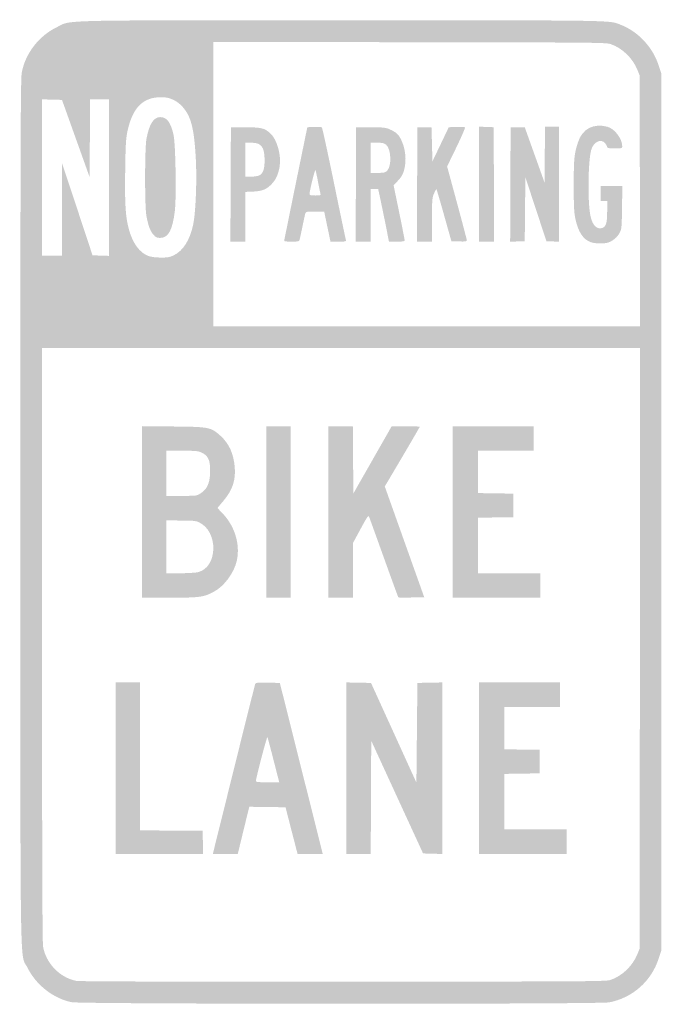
# Model space of a CAD drawing. Header units: inches. Extents: x -5.9 to 5.9, y -9 to 9.
import ezdxf

# ---------------------------------------------------------------- set-up
doc = ezdxf.new("R2010")
doc.units = ezdxf.units.IN
doc.header["$MEASUREMENT"] = 0

msp = doc.modelspace()

# ---------------------------------------------------------------- hatches: boundary and pattern name
h = msp.add_hatch(color=7)
edge = h.paths.add_edge_path()
edge.add_spline(control_points=[(-4.931, -8.973), (-5.263, -8.908), (-5.584, -8.658), (-5.739, -8.344), (-5.883, -8.052), (-5.871, -8.862), (-5.871, 0), (-5.871, 6.907), (-5.867, 7.928), (-5.845, 8.046), (-5.78, 8.391), (-5.535, 8.71), (-5.215, 8.868), (-4.926, 9.011), (-5.368, 9), (0, 9), (5.135, 9), (4.902, 9.004), (5.126, 8.915), (5.441, 8.791), (5.704, 8.508), (5.812, 8.179)], knot_values=[0, 0, 0, 0, 1, 1, 1, 2, 2, 2, 3, 3, 3, 4, 4, 4, 5, 5, 5, 6, 6, 6, 7, 7, 7, 7], degree=3, periodic=0)
edge.add_line((5.812, 8.179), (5.862, 8.026))
edge.add_line((5.862, 8.026), (5.862, 0))
edge.add_line((5.862, 0), (5.862, -8.026))
edge.add_line((5.862, -8.026), (5.812, -8.179))
edge.add_spline(control_points=[(5.812, -8.179), (5.677, -8.591), (5.334, -8.894), (4.908, -8.976), (4.722, -9.012), (-4.748, -9.009), (-4.931, -8.973)], knot_values=[0, 0, 0, 0, 1, 1, 1, 2, 2, 2, 2], degree=3, periodic=0)
edge = h.paths.add_edge_path(flags=0)
edge.add_spline(control_points=[(4.934, -8.565), (5.147, -8.492), (5.338, -8.308), (5.426, -8.09)], knot_values=[0, 0, 0, 0, 1, 1, 1, 1], degree=3, periodic=0)
edge.add_line((5.426, -8.09), (5.466, -7.991))
edge.add_line((5.466, -7.991), (5.47, -2.496))
edge.add_line((5.47, -2.496), (5.474, 3))
edge.add_line((5.474, 3), (0, 3))
edge.add_line((0, 3), (-5.474, 3))
edge.add_line((-5.474, 3), (-5.474, -2.428))
edge.add_spline(control_points=[(-5.474, -2.428), (-5.474, -6.252), (-5.469, -7.886), (-5.455, -7.958), (-5.399, -8.267), (-5.146, -8.525), (-4.845, -8.583), (-4.791, -8.594), (-2.953, -8.599), (0.043, -8.597), (4.576, -8.595), (4.85, -8.593), (4.934, -8.565)], knot_values=[0, 0, 0, 0, 1, 1, 1, 2, 2, 2, 3, 3, 3, 4, 4, 4, 4], degree=3, periodic=0)
edge = h.paths.add_edge_path(flags=0)
edge.add_line((5.47, 5.694), (5.466, 7.991))
edge.add_line((5.466, 7.991), (5.426, 8.09))
edge.add_spline(control_points=[(5.426, 8.09), (5.338, 8.308), (5.147, 8.492), (4.934, 8.565), (4.85, 8.593), (4.629, 8.595), (1.254, 8.599)], knot_values=[0, 0, 0, 0, 1, 1, 1, 2, 2, 2, 2], degree=3, periodic=0)
edge.add_line((1.254, 8.599), (-2.336, 8.604))
edge.add_line((-2.336, 8.604), (-2.336, 6))
edge.add_line((-2.336, 6), (-2.336, 3.397))
edge.add_line((-2.336, 3.397), (1.569, 3.397))
edge.add_line((1.569, 3.397), (5.475, 3.397))
edge.add_line((5.475, 3.397), (5.47, 5.694))
edge = h.paths.add_edge_path(flags=0)
edge.add_spline(control_points=[(-3.069, 4.696), (-2.894, 4.777), (-2.769, 4.972), (-2.708, 5.26), (-2.66, 5.485), (-2.637, 6.088), (-2.661, 6.496), (-2.691, 7.023), (-2.749, 7.246), (-2.901, 7.415), (-3.034, 7.563), (-3.199, 7.618), (-3.409, 7.584), (-3.669, 7.543), (-3.826, 7.352), (-3.908, 6.98), (-3.939, 6.842), (-3.945, 6.738), (-3.952, 6.253), (-3.961, 5.644), (-3.947, 5.411), (-3.886, 5.179), (-3.819, 4.923), (-3.686, 4.742), (-3.52, 4.683), (-3.48, 4.669), (-3.384, 4.657), (-3.302, 4.657), (-3.183, 4.656), (-3.139, 4.663), (-3.069, 4.696)], knot_values=[0, 0, 0, 0, 1, 1, 1, 2, 2, 2, 3, 3, 3, 4, 4, 4, 5, 5, 5, 6, 6, 6, 7, 7, 7, 8, 8, 8, 9, 9, 9, 10, 10, 10, 10], degree=3, periodic=0)
h.paths.add_polyline_path([(-5.11, 5.539), (-5.109, 6.388), (-4.829, 5.543), (-4.55, 4.698), (-4.4, 4.693), (-4.25, 4.688), (-4.25, 6.12), (-4.25, 7.552), (-4.422, 7.552), (-4.594, 7.552), (-4.599, 6.841), (-4.603, 6.129), (-4.856, 6.836), (-5.109, 7.543), (-5.291, 7.548), (-5.474, 7.553), (-5.474, 6.121), (-5.474, 4.69), (-5.293, 4.69), (-5.112, 4.69), (-5.11, 5.539)], flags=0)
h = msp.add_hatch(color=7)
edge = h.paths.add_edge_path()
edge.add_spline(control_points=[(-3.436, 5.076), (-3.494, 5.142), (-3.531, 5.243), (-3.564, 5.422), (-3.596, 5.595), (-3.595, 6.651), (-3.563, 6.828), (-3.513, 7.099), (-3.432, 7.228), (-3.312, 7.228), (-3.19, 7.228), (-3.12, 7.135), (-3.067, 6.903), (-3.03, 6.744), (-3.013, 5.77), (-3.043, 5.515), (-3.083, 5.165), (-3.163, 5.017), (-3.31, 5.017), (-3.373, 5.017), (-3.392, 5.026), (-3.436, 5.076)], knot_values=[0, 0, 0, 0, 1, 1, 1, 2, 2, 2, 3, 3, 3, 4, 4, 4, 5, 5, 5, 6, 6, 6, 7, 7, 7, 7], degree=3, periodic=0)
h = msp.add_hatch(color=7)
edge = h.paths.add_edge_path()
edge.add_line((-2.022, 5.996), (-2.017, 7.043))
edge.add_line((-2.017, 7.043), (-1.75, 7.042))
edge.add_spline(control_points=[(-1.75, 7.042), (-1.456, 7.04), (-1.406, 7.028), (-1.299, 6.934), (-1.172, 6.823), (-1.09, 6.531), (-1.126, 6.318), (-1.149, 6.178), (-1.197, 6.076), (-1.278, 5.995), (-1.371, 5.902), (-1.446, 5.873), (-1.608, 5.865)], knot_values=[0, 0, 0, 0, 1, 1, 1, 2, 2, 2, 3, 3, 3, 4, 4, 4, 4], degree=3, periodic=0)
edge.add_line((-1.608, 5.865), (-1.75, 5.859))
edge.add_line((-1.75, 5.859), (-1.75, 5.403))
edge.add_line((-1.75, 5.403), (-1.75, 4.948))
edge.add_line((-1.75, 4.948), (-1.888, 4.948))
edge.add_line((-1.888, 4.948), (-2.026, 4.948))
edge.add_line((-2.026, 4.948), (-2.022, 5.996))
edge = h.paths.add_edge_path(flags=0)
edge.add_spline(control_points=[(-1.492, 6.163), (-1.428, 6.197), (-1.399, 6.284), (-1.4, 6.442), (-1.402, 6.683), (-1.459, 6.759), (-1.64, 6.759)], knot_values=[0, 0, 0, 0, 1, 1, 1, 2, 2, 2, 2], degree=3, periodic=0)
edge.add_line((-1.64, 6.759), (-1.75, 6.759))
edge.add_line((-1.75, 6.759), (-1.75, 6.448))
edge.add_line((-1.75, 6.448), (-1.75, 6.138))
edge.add_line((-1.75, 6.138), (-1.646, 6.138))
edge.add_spline(control_points=[(-1.646, 6.138), (-1.587, 6.138), (-1.52, 6.149), (-1.492, 6.163)], knot_values=[0, 0, 0, 0, 1, 1, 1, 1], degree=3, periodic=0)
h = msp.add_hatch(color=7)
edge = h.paths.add_edge_path()
edge.add_spline(control_points=[(-1.042, 4.961), (-1.042, 4.968), (-0.946, 5.44), (-0.83, 6.009)], knot_values=[0, 0, 0, 0, 1, 1, 1, 1], degree=3, periodic=0)
edge.add_line((-0.83, 6.009), (-0.618, 7.043))
edge.add_line((-0.618, 7.043), (-0.492, 7.048))
edge.add_spline(control_points=[(-0.492, 7.048), (-0.422, 7.051), (-0.359, 7.047), (-0.351, 7.039), (-0.343, 7.031), (-0.243, 6.571), (-0.129, 6.017), (-0.015, 5.462), (0.083, 4.995), (0.088, 4.978), (0.096, 4.951), (0.082, 4.948), (-0.048, 4.948)], knot_values=[0, 0, 0, 0, 1, 1, 1, 2, 2, 2, 3, 3, 3, 4, 4, 4, 4], degree=3, periodic=0)
edge.add_line((-0.048, 4.948), (-0.194, 4.948))
edge.add_line((-0.194, 4.948), (-0.229, 5.116))
edge.add_spline(control_points=[(-0.229, 5.116), (-0.249, 5.209), (-0.275, 5.333), (-0.287, 5.392)], knot_values=[0, 0, 0, 0, 1, 1, 1, 1], degree=3, periodic=0)
edge.add_line((-0.287, 5.392), (-0.309, 5.5))
edge.add_line((-0.309, 5.5), (-0.476, 5.5))
edge.add_spline(control_points=[(-0.476, 5.5), (-0.621, 5.5), (-0.645, 5.496), (-0.653, 5.47), (-0.659, 5.453), (-0.683, 5.343), (-0.707, 5.224), (-0.732, 5.106), (-0.756, 4.995), (-0.761, 4.978), (-0.768, 4.953), (-0.791, 4.948), (-0.906, 4.948), (-0.982, 4.948), (-1.043, 4.954), (-1.042, 4.961)], knot_values=[0, 0, 0, 0, 1, 1, 1, 2, 2, 2, 3, 3, 3, 4, 4, 4, 5, 5, 5, 5], degree=3, periodic=0)
edge = h.paths.add_edge_path(flags=0)
edge.add_spline(control_points=[(-0.377, 5.823), (-0.382, 5.84), (-0.402, 5.939), (-0.422, 6.043), (-0.442, 6.147), (-0.463, 6.244), (-0.469, 6.259), (-0.478, 6.282), (-0.575, 5.892), (-0.577, 5.823), (-0.577, 5.798), (-0.561, 5.793), (-0.473, 5.793), (-0.382, 5.793), (-0.369, 5.797), (-0.377, 5.823)], knot_values=[0, 0, 0, 0, 1, 1, 1, 2, 2, 2, 3, 3, 3, 4, 4, 4, 5, 5, 5, 5], degree=3, periodic=0)
h = msp.add_hatch(color=7)
edge = h.paths.add_edge_path()
edge.add_line((0.271, 5.996), (0.276, 7.043))
edge.add_line((0.276, 7.043), (0.543, 7.042))
edge.add_spline(control_points=[(0.543, 7.042), (0.781, 7.041), (0.82, 7.036), (0.896, 7.002), (0.944, 6.981), (1.001, 6.947), (1.023, 6.926), (1.123, 6.833), (1.194, 6.589), (1.177, 6.399), (1.162, 6.238), (1.128, 6.154), (1.041, 6.064)], knot_values=[0, 0, 0, 0, 1, 1, 1, 2, 2, 2, 3, 3, 3, 4, 4, 4, 4], degree=3, periodic=0)
edge.add_line((1.041, 6.064), (0.961, 5.981))
edge.add_line((0.961, 5.981), (1.063, 5.488))
edge.add_spline(control_points=[(1.063, 5.488), (1.118, 5.217), (1.164, 4.985), (1.164, 4.972), (1.164, 4.954), (1.13, 4.948), (1.02, 4.948)], knot_values=[0, 0, 0, 0, 1, 1, 1, 2, 2, 2, 2], degree=3, periodic=0)
edge.add_line((1.02, 4.948), (0.877, 4.948))
edge.add_line((0.877, 4.948), (0.804, 5.315))
edge.add_spline(control_points=[(0.804, 5.315), (0.763, 5.516), (0.718, 5.733), (0.704, 5.797)], knot_values=[0, 0, 0, 0, 1, 1, 1, 1], degree=3, periodic=0)
edge.add_line((0.704, 5.797), (0.678, 5.914))
edge.add_line((0.678, 5.914), (0.611, 5.914))
edge.add_line((0.611, 5.914), (0.543, 5.914))
edge.add_line((0.543, 5.914), (0.543, 5.431))
edge.add_line((0.543, 5.431), (0.543, 4.948))
edge.add_line((0.543, 4.948), (0.405, 4.948))
edge.add_line((0.405, 4.948), (0.267, 4.948))
edge.add_line((0.267, 4.948), (0.271, 5.996))
edge = h.paths.add_edge_path(flags=0)
edge.add_spline(control_points=[(0.844, 6.248), (0.928, 6.332), (0.917, 6.641), (0.827, 6.72), (0.79, 6.752), (0.762, 6.759), (0.663, 6.759)], knot_values=[0, 0, 0, 0, 1, 1, 1, 2, 2, 2, 2], degree=3, periodic=0)
edge.add_line((0.663, 6.759), (0.543, 6.759))
edge.add_line((0.543, 6.759), (0.543, 6.483))
edge.add_line((0.543, 6.483), (0.543, 6.207))
edge.add_line((0.543, 6.207), (0.673, 6.207))
edge.add_spline(control_points=[(0.673, 6.207), (0.787, 6.207), (0.808, 6.212), (0.844, 6.248)], knot_values=[0, 0, 0, 0, 1, 1, 1, 1], degree=3, periodic=0)
h = msp.add_hatch(color=7)
edge = h.paths.add_edge_path()
edge.add_line((1.392, 5.996), (1.397, 7.043))
edge.add_line((1.397, 7.043), (1.526, 7.043))
edge.add_line((1.526, 7.043), (1.655, 7.043))
edge.add_line((1.655, 7.043), (1.664, 6.73))
edge.add_line((1.664, 6.73), (1.672, 6.417))
edge.add_line((1.672, 6.417), (1.822, 6.73))
edge.add_line((1.822, 6.73), (1.971, 7.043))
edge.add_line((1.971, 7.043), (2.113, 7.048))
edge.add_spline(control_points=[(2.113, 7.048), (2.191, 7.051), (2.261, 7.047), (2.268, 7.04), (2.275, 7.032), (2.204, 6.868), (2.111, 6.675)], knot_values=[0, 0, 0, 0, 1, 1, 1, 2, 2, 2, 2], degree=3, periodic=0)
edge.add_line((2.111, 6.675), (1.941, 6.325))
edge.add_line((1.941, 6.325), (2.121, 5.661))
edge.add_spline(control_points=[(2.121, 5.661), (2.22, 5.295), (2.302, 4.985), (2.302, 4.972), (2.302, 4.952), (2.274, 4.948), (2.16, 4.952)], knot_values=[0, 0, 0, 0, 1, 1, 1, 2, 2, 2, 2], degree=3, periodic=0)
edge.add_line((2.16, 4.952), (2.019, 4.957))
edge.add_line((2.019, 4.957), (1.887, 5.427))
edge.add_spline(control_points=[(1.887, 5.427), (1.814, 5.686), (1.751, 5.902), (1.746, 5.906), (1.741, 5.911), (1.721, 5.876), (1.701, 5.829), (1.667, 5.75), (1.664, 5.714), (1.664, 5.346)], knot_values=[0, 0, 0, 0, 1, 1, 1, 2, 2, 2, 3, 3, 3, 3], degree=3, periodic=0)
edge.add_line((1.664, 5.346), (1.664, 4.948))
edge.add_line((1.664, 4.948), (1.526, 4.948))
edge.add_line((1.526, 4.948), (1.388, 4.948))
edge.add_line((1.388, 4.948), (1.392, 5.996))
for points in [[(2.526, 6.001), (2.526, 7.053), (2.659, 7.048), (2.793, 7.043), (2.798, 5.996), (2.802, 4.948), (2.664, 4.948), (2.526, 4.948), (2.526, 6.001)], [(3.099, 5.995), (3.103, 7.043), (3.233, 7.043), (3.362, 7.043), (3.543, 6.537), (3.724, 6.031), (3.729, 6.541), (3.733, 7.052), (3.862, 7.052), (3.991, 7.052), (3.991, 5.999), (3.991, 4.947), (3.875, 4.952), (3.759, 4.957), (3.566, 5.543), (3.373, 6.129), (3.368, 5.543), (3.362, 4.957), (3.228, 4.952), (3.095, 4.947), (3.099, 5.995)], [(-1.371, 0), (-1.371, 1.569), (-1.147, 1.569), (-0.922, 1.569), (-0.922, 0), (-0.922, -1.569), (-1.147, -1.569), (-1.371, -1.569), (-1.371, 0)], [(2.043, 0), (2.043, 1.569), (2.784, 1.569), (3.526, 1.569), (3.526, 1.345), (3.526, 1.121), (3.017, 1.121), (2.509, 1.121), (2.509, 0.733), (2.509, 0.346), (2.832, 0.341), (3.155, 0.336), (3.155, 0.121), (3.155, -0.095), (2.832, -0.1), (2.509, -0.104), (2.509, -0.612), (2.509, -1.121), (3.078, -1.121), (3.647, -1.121), (3.647, -1.345), (3.647, -1.569), (2.845, -1.569), (2.043, -1.569), (2.043, 0)], [(-4.129, -4.69), (-4.129, -3.121), (-3.905, -3.121), (-3.681, -3.121), (-3.681, -4.474), (-3.681, -5.827), (-3.108, -5.832), (-2.534, -5.836), (-2.53, -6.047), (-2.525, -6.259), (-3.327, -6.259), (-4.129, -6.259), (-4.129, -4.69)], [(0.095, -4.689), (0.095, -3.12), (0.322, -3.124), (0.548, -3.129), (0.964, -4.042), (1.379, -4.954), (1.388, -4.042), (1.397, -3.129), (1.625, -3.124), (1.853, -3.12), (1.853, -4.69), (1.853, -6.26), (1.677, -6.255), (1.501, -6.25), (1.026, -5.218), (0.552, -4.187), (0.547, -5.223), (0.543, -6.259), (0.319, -6.259), (0.095, -6.259), (0.095, -4.689)], [(2.526, -4.69), (2.526, -3.121), (3.267, -3.121), (4.009, -3.121), (4.009, -3.345), (4.009, -3.569), (3.5, -3.569), (2.991, -3.569), (2.991, -3.957), (2.991, -4.344), (3.315, -4.349), (3.638, -4.353), (3.638, -4.569), (3.638, -4.784), (3.315, -4.789), (2.991, -4.794), (2.991, -5.302), (2.991, -5.81), (3.56, -5.81), (4.129, -5.81), (4.129, -6.034), (4.129, -6.259), (3.328, -6.259), (2.526, -6.259), (2.526, -4.69)]]:
    msp.add_hatch(color=7).paths.add_polyline_path(points)
h = msp.add_hatch(color=7)
edge = h.paths.add_edge_path()
edge.add_spline(control_points=[(4.571, 4.939), (4.431, 4.989), (4.342, 5.124), (4.29, 5.364), (4.264, 5.484), (4.259, 5.59), (4.259, 5.983), (4.259, 6.471), (4.266, 6.548), (4.337, 6.768), (4.417, 7.015), (4.62, 7.121), (4.879, 7.05), (5.009, 7.015), (5.147, 6.83), (5.147, 6.692), (5.147, 6.657), (5.138, 6.655), (5.009, 6.655), (4.904, 6.655), (4.871, 6.661), (4.871, 6.679), (4.871, 6.692), (4.855, 6.723), (4.835, 6.748), (4.761, 6.842), (4.621, 6.776), (4.579, 6.628), (4.52, 6.416), (4.512, 5.667), (4.565, 5.42), (4.602, 5.25), (4.675, 5.172), (4.774, 5.196), (4.848, 5.215), (4.871, 5.286), (4.871, 5.499)], knot_values=[0, 0, 0, 0, 1, 1, 1, 2, 2, 2, 3, 3, 3, 4, 4, 4, 5, 5, 5, 6, 6, 6, 7, 7, 7, 8, 8, 8, 9, 9, 9, 10, 10, 10, 11, 11, 11, 12, 12, 12, 12], degree=3, periodic=0)
edge.add_line((4.871, 5.499), (4.871, 5.69))
edge.add_line((4.871, 5.69), (4.81, 5.69))
edge.add_line((4.81, 5.69), (4.75, 5.69))
edge.add_line((4.75, 5.69), (4.75, 5.828))
edge.add_line((4.75, 5.828), (4.75, 5.966))
edge.add_line((4.75, 5.966), (4.949, 5.966))
edge.add_line((4.949, 5.966), (5.149, 5.966))
edge.add_line((5.149, 5.966), (5.143, 5.573))
edge.add_spline(control_points=[(5.143, 5.573), (5.138, 5.206), (5.136, 5.176), (5.099, 5.109), (5.056, 5.028), (4.978, 4.963), (4.89, 4.933), (4.811, 4.907), (4.653, 4.91), (4.571, 4.939)], knot_values=[0, 0, 0, 0, 1, 1, 1, 2, 2, 2, 3, 3, 3, 3], degree=3, periodic=0)
h = msp.add_hatch(color=7)
edge = h.paths.add_edge_path()
edge.add_line((-3.647, 0.001), (-3.647, 1.571))
edge.add_line((-3.647, 1.571), (-3.073, 1.565))
edge.add_spline(control_points=[(-3.073, 1.565), (-2.41, 1.559), (-2.382, 1.554), (-2.206, 1.393), (-2.049, 1.249), (-1.97, 1.075), (-1.947, 0.824), (-1.926, 0.582), (-1.987, 0.4), (-2.16, 0.196)], knot_values=[0, 0, 0, 0, 1, 1, 1, 2, 2, 2, 3, 3, 3, 3], degree=3, periodic=0)
edge.add_line((-2.16, 0.196), (-2.264, 0.073))
edge.add_line((-2.264, 0.073), (-2.165, -0.03))
edge.add_spline(control_points=[(-2.165, -0.03), (-1.946, -0.261), (-1.846, -0.59), (-1.907, -0.883), (-1.955, -1.111), (-2.136, -1.357), (-2.333, -1.462), (-2.516, -1.56), (-2.584, -1.569), (-3.142, -1.569)], knot_values=[0, 0, 0, 0, 1, 1, 1, 2, 2, 2, 3, 3, 3, 3], degree=3, periodic=0)
edge.add_line((-3.142, -1.569), (-3.647, -1.569))
edge.add_line((-3.647, -1.569), (-3.647, 0.001))
edge = h.paths.add_edge_path(flags=0)
edge.add_spline(control_points=[(-2.617, -1.101), (-2.253, -1.009), (-2.243, -0.355), (-2.603, -0.188), (-2.661, -0.161), (-2.716, -0.156), (-2.935, -0.156)], knot_values=[0, 0, 0, 0, 1, 1, 1, 2, 2, 2, 2], degree=3, periodic=0)
edge.add_line((-2.935, -0.156), (-3.198, -0.155))
edge.add_line((-3.198, -0.155), (-3.198, -0.638))
edge.add_line((-3.198, -0.638), (-3.198, -1.121))
edge.add_line((-3.198, -1.121), (-2.947, -1.121))
edge.add_spline(control_points=[(-2.947, -1.121), (-2.809, -1.121), (-2.661, -1.112), (-2.617, -1.101)], knot_values=[0, 0, 0, 0, 1, 1, 1, 1], degree=3, periodic=0)
edge = h.paths.add_edge_path(flags=0)
edge.add_spline(control_points=[(-2.649, 0.304), (-2.62, 0.31), (-2.566, 0.341), (-2.528, 0.373), (-2.435, 0.452), (-2.397, 0.567), (-2.397, 0.759), (-2.397, 0.948), (-2.433, 1.027), (-2.542, 1.082), (-2.613, 1.118), (-2.643, 1.121), (-2.909, 1.121)], knot_values=[0, 0, 0, 0, 1, 1, 1, 2, 2, 2, 3, 3, 3, 4, 4, 4, 4], degree=3, periodic=0)
edge.add_line((-2.909, 1.121), (-3.198, 1.121))
edge.add_line((-3.198, 1.121), (-3.198, 0.707))
edge.add_line((-3.198, 0.707), (-3.198, 0.293))
edge.add_line((-3.198, 0.293), (-2.95, 0.293))
edge.add_spline(control_points=[(-2.95, 0.293), (-2.814, 0.293), (-2.679, 0.298), (-2.649, 0.304)], knot_values=[0, 0, 0, 0, 1, 1, 1, 1], degree=3, periodic=0)
h = msp.add_hatch(color=7)
edge = h.paths.add_edge_path()
edge.add_line((-0.233, 0), (-0.233, 1.569))
edge.add_line((-0.233, 1.569), (-0.009, 1.569))
edge.add_line((-0.009, 1.569), (0.215, 1.569))
edge.add_line((0.215, 1.569), (0.22, 0.953))
edge.add_line((0.22, 0.953), (0.224, 0.337))
edge.add_line((0.224, 0.337), (0.575, 0.953))
edge.add_line((0.575, 0.953), (0.926, 1.569))
edge.add_line((0.926, 1.569), (1.183, 1.569))
edge.add_spline(control_points=[(1.183, 1.569), (1.324, 1.569), (1.44, 1.565), (1.44, 1.56), (1.44, 1.555), (1.296, 1.307), (1.12, 1.008)], knot_values=[0, 0, 0, 0, 1, 1, 1, 2, 2, 2, 2], degree=3, periodic=0)
edge.add_line((1.12, 1.008), (0.8, 0.467))
edge.add_line((0.8, 0.467), (1.161, -0.547))
edge.add_line((1.161, -0.547), (1.522, -1.56))
edge.add_line((1.522, -1.56), (1.289, -1.565))
edge.add_spline(control_points=[(1.289, -1.565), (1.161, -1.568), (1.052, -1.567), (1.048, -1.563), (1.044, -1.559), (0.926, -1.235), (0.785, -0.842), (0.644, -0.45), (0.522, -0.111), (0.513, -0.089), (0.5, -0.054), (0.482, -0.08), (0.357, -0.31)], knot_values=[0, 0, 0, 0, 1, 1, 1, 2, 2, 2, 3, 3, 3, 4, 4, 4, 4], degree=3, periodic=0)
edge.add_line((0.357, -0.31), (0.216, -0.571))
edge.add_line((0.216, -0.571), (0.216, -1.07))
edge.add_line((0.216, -1.07), (0.216, -1.569))
edge.add_line((0.216, -1.569), (-0.009, -1.569))
edge.add_line((-0.009, -1.569), (-0.233, -1.569))
edge.add_line((-0.233, -1.569), (-0.233, 0))
h = msp.add_hatch(color=7)
edge = h.paths.add_edge_path()
edge.add_spline(control_points=[(-1.965, -4.717), (-1.755, -3.87), (-1.578, -3.164), (-1.572, -3.148), (-1.562, -3.123), (-1.532, -3.12), (-1.341, -3.124)], knot_values=[0, 0, 0, 0, 1, 1, 1, 2, 2, 2, 2], degree=3, periodic=0)
edge.add_line((-1.341, -3.124), (-1.121, -3.129))
edge.add_line((-1.121, -3.129), (-0.74, -4.647))
edge.add_spline(control_points=[(-0.74, -4.647), (-0.531, -5.481), (-0.354, -6.185), (-0.348, -6.211)], knot_values=[0, 0, 0, 0, 1, 1, 1, 1], degree=3, periodic=0)
edge.add_line((-0.348, -6.211), (-0.336, -6.259))
edge.add_line((-0.336, -6.259), (-0.566, -6.259))
edge.add_line((-0.566, -6.259), (-0.797, -6.259))
edge.add_line((-0.797, -6.259), (-0.867, -5.987))
edge.add_spline(control_points=[(-0.867, -5.987), (-0.906, -5.838), (-0.955, -5.646), (-0.977, -5.56)], knot_values=[0, 0, 0, 0, 1, 1, 1, 1], degree=3, periodic=0)
edge.add_line((-0.977, -5.56), (-1.017, -5.405))
edge.add_line((-1.017, -5.405), (-1.348, -5.4))
edge.add_line((-1.348, -5.4), (-1.68, -5.396))
edge.add_line((-1.68, -5.396), (-1.696, -5.461))
edge.add_spline(control_points=[(-1.696, -5.461), (-1.706, -5.497), (-1.753, -5.691), (-1.802, -5.892)], knot_values=[0, 0, 0, 0, 1, 1, 1, 1], degree=3, periodic=0)
edge.add_line((-1.802, -5.892), (-1.891, -6.259))
edge.add_line((-1.891, -6.259), (-2.119, -6.259))
edge.add_line((-2.119, -6.259), (-2.348, -6.259))
edge.add_line((-2.348, -6.259), (-1.965, -4.717))
edge = h.paths.add_edge_path(flags=0)
edge.add_spline(control_points=[(-1.235, -4.547), (-1.291, -4.327), (-1.342, -4.135), (-1.348, -4.121), (-1.357, -4.099), (-1.557, -4.863), (-1.56, -4.927), (-1.56, -4.943), (-1.506, -4.948), (-1.346, -4.948)], knot_values=[0, 0, 0, 0, 1, 1, 1, 2, 2, 2, 3, 3, 3, 3], degree=3, periodic=0)
edge.add_line((-1.346, -4.948), (-1.132, -4.948))
edge.add_line((-1.132, -4.948), (-1.235, -4.547))

doc.saveas('drawing.dxf')
